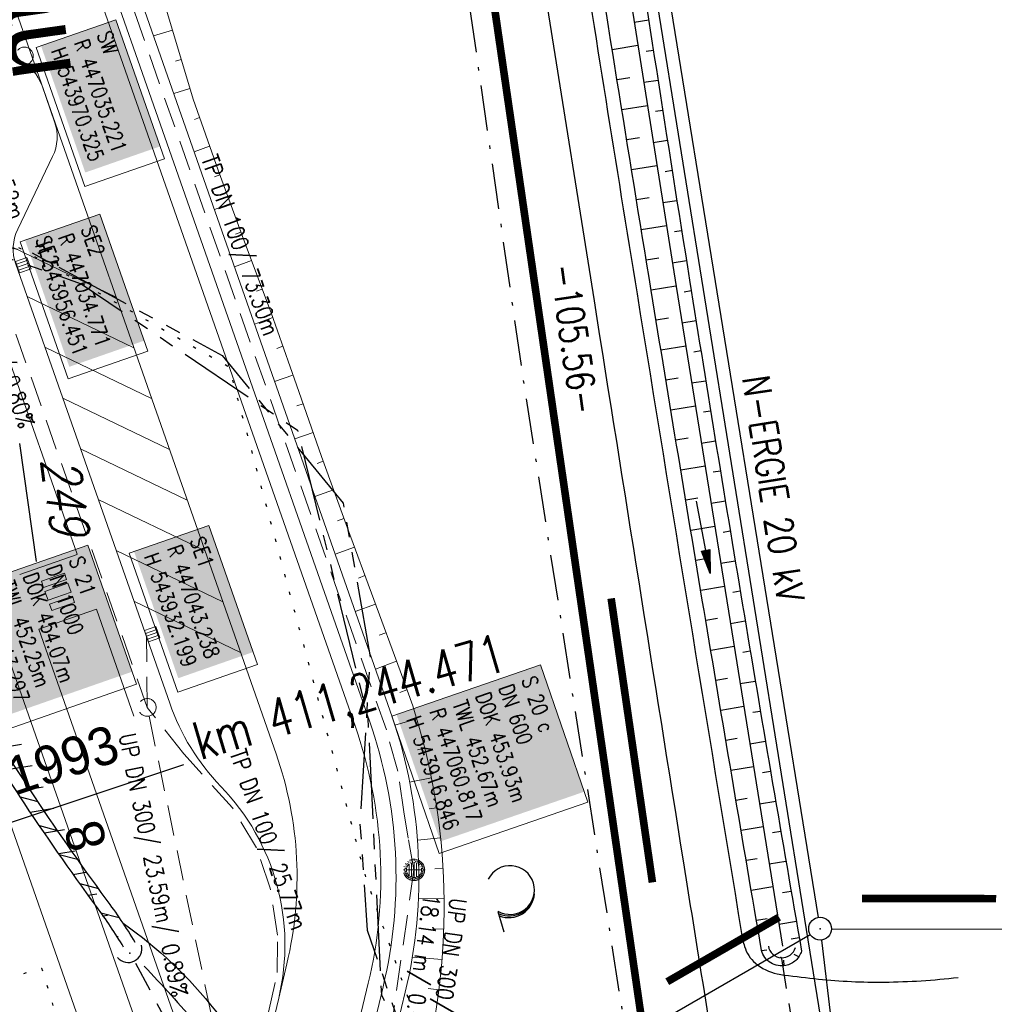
# Model space of a CAD drawing. Extents: x 446577 to 447216, y 443659 to 444842.
# Tile 115 of 177: x 447011 to 447075, y 444005 to 444069. Entities that reach past the tile are written whole.
import ezdxf

# ---------------------------------------------------------------- set-up
doc = ezdxf.new("R2010")
doc.units = 0
doc.header["$LTSCALE"] = 2
doc.header["$MEASUREMENT"] = 0
for name, pattern in [('AUSGEZOGEN', [0]), ('BAB-FM2', [2.6, 1.5, -0.5, 0.1, -0.5]), ('GEMEINDE', [3.5, 2, -0.5, 0.5, -0.5]), ('GESTRICH-X2', [1.5, 1, -0.5]), ('PHANTOMX2', [5, 2.5, -0.5, 0.5, -0.5, 0.5, -0.5]), ('PUNKTX2_STR', [0.6, 0.1, -0.5])]:
    doc.linetypes.add(name, pattern=pattern)
doc.layers.get('0').update_dxf_attribs({"linetype": 'AUSGEZOGEN'})
for name, color, linetype in [('204-ABSTAND', 8, 'AUSGEZOGEN'), ('204-FLSTNR-BAB', 7, 'AUSGEZOGEN'), ('204-GEMEINGRZ', 7, 'GEMEINDE'), ('204-GRENZL', 8, 'AUSGEZOGEN'), ('204-GRENZL-BAB', 7, 'AUSGEZOGEN'), ('204-GRENZP', 8, 'AUSGEZOGEN'), ('ACHSELEMENT', 1, 'AUSGEZOGEN'), ('BAB_FM', 5, 'BAB-FM2'), ('Beschriftung', 7, 'CONTINUOUS'), ('BOESCHG', 250, 'AUSGEZOGEN'), ('DURCHL', 200, 'GESTRICH-X2'), ('FBRTOP', 250, 'AUSGEZOGEN'), ('GLOBAL', 7, 'CONTINUOUS'), ('GRABEN', 250, 'AUSGEZOGEN'), ('Hintergrund', 7, 'CONTINUOUS'), ('Hintergrundplan', 7, 'CONTINUOUS'), ('KANAL', 7, 'GESTRICH-X2'), ('Lichtwellenleiter COLT', 46, 'PHANTOMX2'), ('Lichtwellenleiter GLH', 46, 'PHANTOMX2'), ('MULDE', 250, 'AUSGEZOGEN'), ('NUTZUNG', 8, 'PUNKTX2_STR'), ('PFEILTOP', 200, 'AUSGEZOGEN'), ('Rinne', 200, 'CONTINUOUS'), ('SCHLITZRINNE', 200, 'AUSGEZOGEN'), ('SCHRIFT', 7, 'AUSGEZOGEN'), ('SCHSYMBOL', 200, 'AUSGEZOGEN'), ('STRASSE', 250, 'AUSGEZOGEN'), ('STROMLTG', 4, 'AUSGEZOGEN'), ('WALD', 8, 'AUSGEZOGEN')]:
    doc.layers.add(name, color=color, linetype=linetype)
doc.styles.add('5', font='txt_____.ttf', dxfattribs={"width": 0.8, "height": 1})
doc.styles.add('6', font='txt_____.ttf', dxfattribs={"width": 0.8, "height": 1})
doc.styles.add('8', font='txt_____.ttf', dxfattribs={"width": 0.8, "height": 1})
doc.styles.add('ROMANS', font='romans.shx', dxfattribs={"width": 0.8})
doc.styles.add('UNIR-H', font='unir_h.shx', dxfattribs={"width": 0.8})
doc.styles.add('UNIR-O', font='unir_o.shx', dxfattribs={"height": 2.5})

# ---------------------------------------------------------------- blocks, each defined once
blk = doc.blocks.new('DL')
at = {"color": 0}
blk.add_arc((-0.311, 0.025), 0.91, 282.5363, 77.4637, dxfattribs=at)
blk.add_point((0.597, 0.003), dxfattribs=at)
blk = doc.blocks.new('40')
at = {"color": 0}
blk.add_arc((0.025, 0.311), 0.91, 192.5363, 347.4637, dxfattribs=at)
blk.add_point((0, 0), dxfattribs=at)
blk = doc.blocks.new('LW')
at = {"color": 0}
blk.add_line((1.183, 0.003), (2.575, 0.003), dxfattribs=at)
for centre, radius, start, end in [((0.065, 1.189), 1.6, 312.72017, 226.72491), ((0.169, 1.08), 1.681, 321.19916, 68.98443), ((0.083, 1.129), 1.668, 319.29157, 65.21007)]:
    blk.add_arc(centre, radius, start, end, dxfattribs=at)
blk = doc.blocks.new('GST')
at = {"color": 0}
blk.add_circle((0, 0), 0.75, dxfattribs=at)
blk.add_point((0, 0), dxfattribs=at)
blk = doc.blocks.new('PFEIL2')
at = {"color": 0}
for p, q in [((0.88, 0.002), (-2.401, -0.012)), ((0.881, -0.271), (0.879, 0.276)), ((0.879, 0.276), (2.429, 0.009)), ((0.911, 0.27), (0.879, 0.265)), ((0.965, 0.261), (0.879, 0.246)), ((1.019, 0.252), (0.879, 0.228)), ((1.073, 0.242), (0.879, 0.209)), ((1.127, 0.233), (0.879, 0.191)), ((1.181, 0.224), (0.879, 0.172)), ((1.235, 0.214), (0.879, 0.154)), ((1.289, 0.205), (0.879, 0.135)), ((1.343, 0.196), (0.879, 0.117)), ((1.397, 0.187), (0.879, 0.098)), ((1.451, 0.177), (0.879, 0.08)), ((1.505, 0.168), (0.879, 0.061)), ((1.559, 0.159), (0.88, 0.043)), ((1.613, 0.149), (0.88, 0.024)), ((1.668, 0.14), (0.88, 0.006)), ((1.722, 0.131), (0.88, -0.013)), ((1.776, 0.121), (0.88, -0.031)), ((1.83, 0.112), (0.88, -0.05)), ((1.884, 0.103), (0.88, -0.068)), ((1.938, 0.094), (0.88, -0.087)), ((1.992, 0.084), (0.88, -0.105)), ((2.046, 0.075), (0.88, -0.124)), ((2.1, 0.066), (0.88, -0.142)), ((2.154, 0.056), (0.88, -0.161)), ((2.208, 0.047), (0.88, -0.179)), ((2.262, 0.038), (0.881, -0.198)), ((2.316, 0.029), (0.881, -0.216)), ((2.37, 0.019), (0.881, -0.235)), ((2.424, 0.01), (0.881, -0.253)), ((2.429, 0.009), (0.881, -0.271))]:
    blk.add_line(p, q, dxfattribs=at)
blk = doc.blocks.new('Schacht')
at = {"color": 18, "lineweight": 9, "true_color": 0x000000}
blk.add_circle((0, 0), 0.779, dxfattribs=at)
blk = doc.blocks.new('SK-quadrat Rand')
at = {"color": 18, "lineweight": 9, "true_color": 0x000000}
for p, q in [((-0.4, 0.8), (-0.4, 0)), ((-0.4, 0.8), (0.4, 0.8)), ((-0.2, 0.8), (-0.2, 0)), ((0, 0.8), (0, 0)), ((0.2, 0.8), (0.2, 0)), ((0.4, 0.8), (0.4, 0)), ((-0.4, 0), (0.4, 0))]:
    blk.add_line(p, q, dxfattribs=at)
blk = doc.blocks.new('Muldenschacht')
at = {"color": 18, "lineweight": 9, "true_color": 0x000000}
for p, q in [((-0.215015, 0.669384), (-0.184082, 0.574183)), ((0.001513, 0.703679), (0.001513, 0.603579)), ((0.218041, 0.669384), (0.187109, 0.574183)), ((-0.599087, 0.002979), (-0.699187, 0.002979)), ((-0.569691, 0.188574), (-0.664892, 0.219507)), ((-0.492399, 0.083917), (-0.591181, 0.100105)), ((-0.484382, 0.356002), (-0.565365, 0.41484)), ((-0.444073, 0.230912), (-0.53319, 0.276499)), ((0.502013, 0.002979), (-0.498987, 0.002979)), ((0.474843, 0.165641), (-0.471817, 0.165641)), ((-0.350626, 0.358645), (-0.421053, 0.429778)), ((-0.351511, 0.488874), (-0.410348, 0.569857)), ((0.38186, 0.328304), (-0.378834, 0.328304)), ((-0.228204, 0.447647), (-0.274147, 0.536581)), ((-0.096655, 0.595502), (-0.080293, 0.496748)), ((0.001562, 0.503479), (0.001464, -0.497521)), ((0.093794, 0.596447), (0.078414, 0.497536)), ((0.271415, 0.539517), (0.226431, 0.450094)), ((0.413374, 0.569857), (0.354537, 0.488874)), ((0.425748, 0.42812), (0.355042, 0.357263)), ((0.447803, 0.22953), (0.537061, 0.27484)), ((0.568391, 0.41484), (0.487409, 0.356002)), ((0.4959, 0.080963), (0.594778, 0.096559)), ((0.572718, 0.188574), (0.667918, 0.219507)), ((0.602083, 0.008988), (0.702178, 0.00999)), ((-0.569691, -0.182617), (-0.664892, -0.21355)), ((-0.493148, -0.073251), (-0.59208, -0.088497)), ((-0.484382, -0.350045), (-0.565365, -0.408882)), ((-0.445326, -0.222488), (-0.534694, -0.267581)), ((0.474843, -0.159684), (-0.471817, -0.159684)), ((-0.352742, -0.35058), (-0.423593, -0.421292)), ((-0.351511, -0.482917), (-0.410348, -0.5639)), ((0.38186, -0.322346), (-0.378834, -0.322346)), ((-0.228006, -0.441793), (-0.273909, -0.530747)), ((-0.184082, -0.568226), (-0.215015, -0.663427)), ((-0.079489, -0.490923), (-0.095689, -0.589704)), ((0.001513, -0.597621), (0.001513, -0.697721)), ((0.079714, -0.491374), (0.095355, -0.590245)), ((0.187109, -0.568226), (0.218041, -0.663427)), ((0.271696, -0.533418), (0.226665, -0.444019)), ((0.354537, -0.482917), (0.413374, -0.5639)), ((0.426841, -0.421069), (0.355953, -0.350395)), ((0.446654, -0.225822), (0.535682, -0.271583)), ((0.487409, -0.350045), (0.568391, -0.408882)), ((0.496174, -0.073247), (0.595107, -0.088493)), ((0.572718, -0.182617), (0.667918, -0.21355))]:
    blk.add_line(p, q, dxfattribs=at)
for radius in [0.7007, 0.6006, 0.5005]:
    blk.add_circle((0.001513, 0.002979), radius, dxfattribs=at)

msp = doc.modelspace()

# ---------------------------------------------------------------- hatches: boundary and pattern name
at = {"layer": 'PFEILTOP'}
h = msp.add_hatch(dxfattribs=at)
h.set_pattern_fill('_USER', color=256, scale=1.5, angle=45, style=0, pattern_type=0)
h.set_pattern_definition([(9.3387, (446995.4612, 444055.475), (-0.243405, 1.48012), [])])
edge = h.paths.add_edge_path()
edge.add_arc((446997.753, 444052.066), 1.37, 15.23288, 46.43623)
edge.add_arc((446986.071, 444039.784), 18.321, 46.43623, 54.8721)
edge.add_arc((446990.356, 444045.874), 10.873, 54.8721, 68.5536)
edge.add_arc((446990.543, 443991.74), 32.305, 30.82617, 36.53614)
edge.add_arc((447166.43, 444120.634), 185.755, 213.47297, 216.18251, ccw=False)
edge.add_arc((447094.225, 444072.891), 99.193, 209.7648, 213.47297, ccw=False)
edge.add_arc((447148.769, 444104.085), 162.027, 208.12383, 209.7648, ccw=False)
edge.add_arc((447130.042, 444094.075), 140.793, 206.36346, 208.12383, ccw=False)
edge.add_arc((447083.146, 444070.833), 88.453, 202.61385, 206.36346, ccw=False)
edge.add_arc((447014.852, 444042.386), 14.472, 193.33532, 202.61385, ccw=False)
edge.add_arc((447032.237, 444046.507), 32.339, 188.30804, 193.33532, ccw=False)
edge.add_arc((446865.179, 444022.112), 136.492, 8.30804, 10.75448)
edge.add_arc((446818.246, 444013.198), 184.263, 10.75448, 11.83994)
edge.add_arc((446982.491, 444047.63), 16.448, 11.83994, 15.47358)
edge.add_arc((446997.248, 444051.715), 1.136, 15.47358, 46.43623)
edge.add_arc((446985.777, 444039.654), 17.781, 46.43623, 54.17361)
edge.add_arc((446990.128, 444045.681), 10.348, 54.17361, 83.98378)
edge.add_arc((446992.764, 444070.691), 14.801, 239.14473, 263.98378, ccw=False)
edge.add_arc((447006.692, 444094.004), 41.958, 232.9201, 239.14473, ccw=False)
edge.add_arc((446982.629, 444062.163), 2.047, 204.46047, 232.9201, ccw=False)

# ---------------------------------------------------------------- linework, layer by layer
at = {"layer": '204-GEMEINGRZ', "const_width": 0.5, "flags": 128}
for points in [[(447050.313, 444031.213), (447053.025, 444012.554)], [(447066.786, 444011.504), (447075.606, 444011.486)], [(447053.999, 444006.029), (447061.344, 444010.265)]]:
    msp.add_lwpolyline(points, dxfattribs=at)
at = {"layer": '204-GRENZL'}
for p, q in [((447045.45, 444124.299), (447063.92, 444010.251)), ((447064.79, 444009.509), (447077.88, 444009.481)), ((447053.07, 444003.184), (447063.39, 444009.135)), ((447064.129, 444008.765), (447066.221, 443991.214))]:
    msp.add_line(p, q, dxfattribs=at)
at = {"layer": '204-GRENZL-BAB'}
msp.add_line((447011.438, 444041.395), (447012.537, 444033.639), dxfattribs=at)
at = {"layer": '204-GRENZL-BAB', "const_width": 0.5, "flags": 128}
msp.add_lwpolyline([(447037.348, 444106.528), (447052.312, 444003.553)], dxfattribs=at)
at = {"layer": 'ACHSELEMENT'}
msp.add_line((447006.261, 444014.95), (447022.238, 444020.296), dxfattribs=at)
at = {"layer": 'BAB_FM', "flags": 128}
msp.add_lwpolyline([(446969.405, 444139.01), (446977.841, 444134.744), (447036.295, 444102.931), (447044.462, 444046.028), (447053.836, 443986.231), (447056.424, 443970.785), (447059.482, 443954.201)], dxfattribs=at)
at = {"layer": 'Beschriftung', "color": 18, "lineweight": 9, "true_color": 0x000000}
for points in [[(447017.77, 444069.24), (447020.964, 444060.098), (447015.74, 444058.273), (447012.546, 444067.415), (447017.77, 444069.24)], [(447016.721, 444056.473), (447019.868, 444047.465), (447014.644, 444045.641), (447011.498, 444054.648), (447016.721, 444056.473)], [(447023.88, 444036.012), (447027.074, 444026.87), (447021.85, 444025.045), (447018.656, 444034.188), (447023.88, 444036.012)], [(447015.926, 444034.719), (447019.122, 444025.571), (447009.366, 444022.164), (447006.171, 444031.311), (447015.926, 444034.719)], [(447045.669, 444026.849), (447048.791, 444017.823), (447039.025, 444014.445), (447035.904, 444023.471), (447045.669, 444026.849)]]:
    msp.add_lwpolyline(points, close=True, dxfattribs=at)
at = {"layer": 'BOESCHG'}
for p, q in [((447051.826, 444069.079), (447052.78, 444069.227)), ((447052.07, 444067.54), (447050.381, 444067.269)), ((447052.613, 444067.177), (447053.086, 444067.25)), ((447051.541, 444065.43), (447050.699, 444065.294)), ((447052.452, 444065.128), (447053.393, 444065.274)), ((447052.696, 444063.591), (447051.017, 444063.32)), ((447053.233, 444063.225), (447053.701, 444063.298)), ((447052.172, 444061.481), (447051.335, 444061.345)), ((447053.078, 444061.176), (447054.01, 444061.322)), ((447053.322, 444059.641), (447051.655, 444059.371)), ((447053.856, 444059.273), (447054.32, 444059.346)), ((447052.805, 444057.531), (447051.975, 444057.397)), ((447053.705, 444057.224), (447054.632, 444057.37)), ((447053.947, 444055.691), (447052.295, 444055.423)), ((447054.481, 444055.321), (447054.944, 444055.395)), ((447053.439, 444053.583), (447052.617, 444053.449)), ((447054.331, 444053.272), (447055.259, 444053.42)), ((447054.573, 444051.742), (447052.939, 444051.475)), ((447055.109, 444051.37), (447055.574, 444051.445)), ((447054.076, 444049.634), (447053.261, 444049.501)), ((447054.963, 444049.321), (447055.89, 444049.47)), ((447055.21, 444047.794), (447053.585, 444047.527)), ((447055.745, 444047.421), (447056.208, 444047.495)), ((447054.718, 444045.687), (447053.909, 444045.554)), ((447055.6, 444045.371), (447056.527, 444045.521)), ((447055.846, 444043.846), (447054.234, 444043.58)), ((447056.383, 444043.471), (447056.847, 444043.547)), ((447055.362, 444041.739), (447054.559, 444041.607)), ((447056.237, 444041.421), (447057.169, 444041.573)), ((447056.483, 444039.898), (447054.885, 444039.634)), ((447057.024, 444039.522), (447057.492, 444039.599)), ((447056.006, 444037.792), (447055.212, 444037.661)), ((447056.874, 444037.471), (447057.816, 444037.625)), ((447057.119, 444035.95), (447055.539, 444035.687)), ((447057.667, 444035.574), (447058.141, 444035.652)), ((447056.652, 444033.845), (447055.867, 444033.715)), ((447057.511, 444033.52), (447058.467, 444033.679)), ((447057.756, 444032.002), (447056.196, 444031.742)), ((447058.312, 444031.625), (447058.795, 444031.706)), ((447057.3, 444029.899), (447056.525, 444029.769)), ((447058.148, 444029.57), (447059.124, 444029.733)), ((447058.392, 444028.054), (447056.855, 444027.796)), ((447058.96, 444027.678), (447059.454, 444027.76)), ((447057.948, 444025.952), (447057.186, 444025.824)), ((447058.785, 444025.62), (447059.785, 444025.788)), ((447059.029, 444024.106), (447057.517, 444023.852)), ((447059.61, 444023.73), (447060.117, 444023.816)), ((447058.598, 444022.006), (447057.849, 444021.879)), ((447059.421, 444021.669), (447060.451, 444021.844)), ((447059.665, 444020.158), (447058.182, 444019.907)), ((447060.263, 444019.783), (447060.786, 444019.872)), ((447059.249, 444018.059), (447058.515, 444017.935)), ((447060.058, 444017.719), (447061.122, 444017.901)), ((447060.302, 444016.21), (447058.849, 444015.963)), ((447060.918, 444015.836), (447061.46, 444015.929)), ((447059.902, 444014.114), (447059.184, 444013.992)), ((447060.695, 444013.768), (447061.799, 444013.958)), ((447060.938, 444012.261), (447059.519, 444012.02)), ((447061.576, 444011.89), (447062.138, 444011.987)), ((447060.556, 444010.168), (447059.855, 444010.048)), ((447061.332, 444009.818), (447062.48, 444010.017)), ((447062.671, 444008.906), (447062.14, 444008.833)), ((447060.193, 444008.077), (447060.542, 444008.119)), ((447062.637, 444007.66), (447062.34, 444007.81)), ((447061.69, 444007.079), (447061.658, 444007.436))]:
    msp.add_line(p, q, dxfattribs=at)
at = {"layer": 'BOESCHG', "flags": 128}
for points in [[(447047.111, 444107.514, 0.002183), (447051.166, 444079.805, 0.002183), (447055.463, 444052.132, 0.001742), (447059.065, 444030.076, 0.001742), (447062.821, 444008.046)], [(447060.193, 444008.077, -0.000927), (447056.529, 444029.753, -0.000927), (447052.945, 444051.443, -0.001186), (447048.48, 444079.194, -0.001186), (447044.147, 444106.965)], [(447062.821, 444008.046, -0.135045), (447062.439, 444007.431, -0.135045), (447061.796, 444007.097, -0.191986), (447060.799, 444007.267, -0.191986), (447060.193, 444008.077)]]:
    msp.add_lwpolyline(points, format="xyb", dxfattribs=at)
at = {"layer": 'DURCHL'}
for p, q in [((447019.063, 444007.25), (447026.5, 443993.344)), ((447061.496, 444007.558), (447064.141, 443991.297))]:
    msp.add_line(p, q, dxfattribs=at)
at = {"layer": 'FBRTOP', "color": 0, "const_width": 0.5}
for points in [[(446953.236, 443912.197, -0.000006), (446957.365, 443900.399, 0.000004), (446961.494, 443888.601, 0.000002), (446973.881, 443853.206, 0.000002), (446986.269, 443817.81, 0.000004), (446998.657, 443782.416, -0.000006), (447011.045, 443747.021, -0.000001), (447016.033, 443732.768, 0.000003)], [(446954.889, 443992.234, 0.000003), (446959.018, 443980.437, -0.000018), (446963.147, 443968.64, -0.000007), (446967.276, 443956.841, 0.000013), (446971.405, 443945.042, 0.000013), (446975.535, 443933.245, -0.000019), (446979.664, 443921.447, -0.000006), (446983.793, 443909.648, 0.000004), (446987.922, 443897.849, 0.000002), (447000.31, 443862.454, 0.000002), (447012.697, 443827.06, 0.000004), (447025.085, 443791.665, -0.000006), (447037.473, 443756.271, 0), (447039.084, 443751.668, 0.000003)], [(446928.459, 443982.988, 0.000003), (446932.589, 443971.189, -0.000018)], [(446866.566, 444271.777, 0.002691), (446871.765, 444245.898, 0.003085), (446877.214, 444220.305, 0.003296), (446882.62, 444196.418, 0.003493), (446888.335, 444172.666, 0.003551), (446894.287, 444149.378, 0.002848), (446900.319, 444126.973, 0.002558), (446907.306, 444102.1, 0.002824), (446915.542, 444073.946, 0.003985), (446921.651, 444054.071, 0.002928), (446930.243, 444027.436, 0.003935), (446936.907, 444007.707, 0.000126), (446946.647, 443979.626, 0.000195), (446952.953, 443961.485, 0.000026), (446968.558, 443916.655, 0.000443), (446969.471, 443914.039, 0.00013), (446975.672, 443896.342, -0.000082), (446985.547, 443868.172, -0.00001), (446990.142, 443855.056, -0.000011), (446994.25, 443843.328, -0.000533)], [(446953.074, 443997.422, 0.000004), (446954.683, 443992.821, 0.00003)], [(446936.719, 443959.39, -0.000007), (446940.848, 443947.592, 0.000013), (446944.977, 443935.794, 0.000013), (446949.106, 443923.995, -0.000019)], [(446926.622, 443988.238, 0.000004), (446928.252, 443983.582, 0.00003)]]:
    msp.add_lwpolyline(points, format="xyb", dxfattribs=at)
at = {"layer": 'FBRTOP', "color": 0}
msp.add_lwpolyline([(446906.283, 444163.064, 0.003557), (446913.219, 444136.335, 0.004717), (446918.783, 444116.265, 0.000024), (446923.206, 444100.879, 0.003676), (446923.236, 444100.778, 0.000171), (446925.25, 444094.15, 0.000048), (446932.443, 444070.518, 0.000065), (446938.908, 444049.294, 0.003486), (446939.03, 444048.902, 0.003745), (446939.222, 444048.317, 0.000068), (446950.069, 444016.112, 0.000011), (446956.461, 443997.144, 0.001698), (446956.504, 443997.019, 0.000349), (446956.714, 443996.41, 0.000013), (446962.54, 443979.58, 0.000005), (446967.365, 443965.643, 0.00002), (446968.622, 443962.013, 0.001124), (446976.568, 443939.234, -0.000442), (446996.834, 443881.391), (447012.742, 443835.838, 0.000388), (447024.088, 443803.43, 0.00025), (447041.743, 443753.205)], format="xyb", dxfattribs=at)
at = {"layer": 'GRABEN'}
msp.add_lwpolyline([(447045.776, 444107.263), (447054.579, 444051.705), (447061.567, 444008.36)], dxfattribs=at)
at = {"layer": 'Hintergrund', "color": 254, "lineweight": 18, "true_color": 0xcccccc}
for p, q in [((446958.711, 444165.202), (447020.067, 443990.071)), ((447021.501, 444068.543), (447020.256, 444068.171)), ((447022.074, 444066.627), (447021.688, 444066.512)), ((447022.646, 444064.711), (447021.58, 444064.392)), ((447023.276, 444062.813), (447022.936, 444062.694)), ((447023.937, 444060.926), (447022.919, 444060.569)), ((447024.604, 444059.04), (447024.265, 444058.914)), ((447025.3, 444057.165), (447024.248, 444056.775)), ((447025.996, 444055.29), (447025.633, 444055.156)), ((447011.028, 444054.269), (447017.788, 444051.017)), ((447026.694, 444053.416), (447025.572, 444052.996)), ((447011.948, 444051.053), (447018.957, 444047.681)), ((447027.395, 444051.543), (447027.008, 444051.398)), ((447028.089, 444049.667), (447026.885, 444049.246)), ((447010.214, 444048.439), (447015.234, 444034.112)), ((447013.117, 444047.716), (447020.126, 444044.344)), ((447028.749, 444047.779), (447028.348, 444047.639)), ((447029.409, 444045.891), (447028.208, 444045.471)), ((447014.286, 444044.379), (447021.295, 444041.007)), ((447030.072, 444044.004), (447029.671, 444043.863)), ((447030.735, 444042.117), (447029.531, 444041.694)), ((447015.455, 444041.043), (447022.464, 444037.671)), ((447031.401, 444040.231), (447030.999, 444040.087)), ((447032.078, 444038.349), (447030.856, 444037.91)), ((447016.623, 444037.706), (447023.633, 444034.334)), ((447032.754, 444036.467), (447032.342, 444036.319)), ((447017.792, 444034.369), (447024.802, 444030.997)), ((447033.443, 444034.59), (447032.183, 444034.123)), ((447034.137, 444032.714), (447033.706, 444032.554)), ((447018.961, 444031.033), (447025.971, 444027.661)), ((447018.961, 444023.473), (447016.496, 444030.508)), ((447034.831, 444030.838), (447033.505, 444030.35)), ((447035.521, 444028.961), (447035.069, 444028.795)), ((447036.211, 444027.084), (447034.827, 444026.575)), ((447036.899, 444025.206), (447036.428, 444025.034)), ((447037.543, 444023.313), (447036.11, 444022.886)), ((447038.069, 444021.384), (447037.596, 444021.266)), ((447038.506, 444019.432), (447037.077, 444019.147)), ((447038.852, 444017.462), (447038.365, 444017.388)), ((447039.107, 444015.479), (447037.593, 444015.32)), ((447039.27, 444013.486), (447038.74, 444013.455)), ((447039.341, 444011.487), (447037.651, 444011.466)), ((447039.32, 444009.487), (447038.716, 444009.508)), ((447039.207, 444007.491), (447037.254, 444007.647)), ((447039.002, 444005.502), (447038.297, 444005.591))]:
    msp.add_line(p, q, dxfattribs=at)
for points in [[(447034.376, 443995.258), (447036.79, 444005.342, 0.142317), (447035.926, 444023.437), (447015.056, 444083.015), (447022.086, 444097.635), (446997.39, 444168.215, 0.229036), (446973.549, 444189.43), (446936.054, 444197.53)], [(447028.472, 444004.956, 0.25604), (447024.676, 444018.865, -0.108089), (447021.312, 444024.322), (447011.202, 444053.18, -0.198913), (447011.33, 444055.472), (447013.625, 444060.242, 0.198913), (447013.753, 444062.534), (447012.926, 444064.894, 0.198904), (447011.396, 444066.605), (447006.626, 444068.9, -0.198904), (447005.095, 444070.611), (447003.814, 444074.268, -0.198904), (447003.942, 444076.56), (447006.237, 444081.33, 0.198823), (447006.365, 444083.622), (446995.423, 444114.854, 0.198905), (446993.892, 444116.566), (446989.122, 444118.861, -0.198904), (446987.592, 444120.572), (446974.944, 444156.674), (446971.637, 444166.112, -0.073165), (446970.808, 444170.4, 0.340428), (446959.001, 444184.387)], [(447023.043, 443981.576, -0.019081), (447023.872, 443985.739), (447028.472, 444004.956, 0.256059), (447024.676, 444018.865, -0.108095), (447021.312, 444024.322), (447011.202, 444053.18, -0.198913), (447011.33, 444055.472), (447013.625, 444060.242, 0.198913), (447013.753, 444062.534), (447012.926, 444064.894, 0.198774), (447011.396, 444066.605), (447006.626, 444068.9, -0.198792), (447005.095, 444070.611), (447003.814, 444074.268, -0.198904), (447003.942, 444076.56), (447006.237, 444081.33, 0.198828), (447006.365, 444083.622), (446995.423, 444114.854, 0.198905), (446993.892, 444116.566), (446989.122, 444118.861, -0.199031), (446987.592, 444120.572), (446971.637, 444166.112, -0.073165)], [(446958.711, 444165.202), (446959.895, 444161.82, 0.198904), (446961.425, 444160.109), (446963.647, 444159.04, -0.198904), (446965.177, 444157.329), (447021.391, 443996.876, -0.198904), (447021.263, 443994.584), (447020.195, 443992.363, 0.202571), (447020.067, 443990.071)], [(447020.067, 443990.071, -0.198968), (447020.195, 443992.363), (447021.264, 443994.583, 0.199028), (447021.391, 443996.876), (446965.177, 444157.329, 0.198904), (446963.647, 444159.04), (446961.426, 444160.108, -0.198896), (446959.895, 444161.82)], [(447007.772, 444143.551), (447012.598, 444129.348), (447014.527, 444124.726), (447016.143, 444119.994), (447017.851, 444115.295), (447023.53, 444099.661, -0.19886), (447023.361, 444095.839), (447017.824, 444083.979, 0.190887), (447017.605, 444080.303), (447018.248, 444078.348), (447019.962, 444073.65), (447021.431, 444068.779), (447022.855, 444064.014), (447024.491, 444059.344), (447026.231, 444054.655), (447027.983, 444049.97), (447029.633, 444045.251), (447031.292, 444040.534), (447032.984, 444035.829), (447034.72, 444031.139), (447036.446, 444026.446), (447037.285, 444024.149, -0.141917), (447037.948, 444000.026), (447037.232, 443997.163)], [(447028.472, 444004.956), (447029.008, 444007.199, 0.143957), (447028.303, 444021.002), (447006.365, 444083.622)], [(447031.665, 443941.546, 0.05367), (447029.187, 443961.338, -0.120248), (447029.222, 443984.464), (447034.358, 444005.924, 0.144021), (447033.492, 444022.834), (447012.395, 444083.043)], [(447032.91, 443995.573), (447035.331, 444005.691, 0.144187), (447034.433, 444023.165), (447013.46, 444083.028)], [(447012.721, 444029.185), (447023.802, 443997.555), (447021.094, 443991.926, 0.238156), (447021.113, 443990.169), (447020.151, 443989.832)], [(447023.043, 443981.576, -0.019149), (447023.873, 443985.744), (447028.472, 444004.956)]]:
    msp.add_lwpolyline(points, format="xyb", dxfattribs=at)
at = {"layer": 'Hintergrundplan', "color": 254, "lineweight": 18, "true_color": 0xcccccc}
for p, q in [((446951.416, 444186.026), (447020.067, 443990.071)), ((447021.501, 444068.543), (447020.256, 444068.171)), ((447022.074, 444066.627), (447021.688, 444066.512)), ((447022.646, 444064.711), (447021.58, 444064.392)), ((447023.276, 444062.813), (447022.936, 444062.694)), ((447023.937, 444060.926), (447022.919, 444060.569)), ((447024.604, 444059.04), (447024.265, 444058.914)), ((447025.3, 444057.165), (447024.248, 444056.775)), ((447025.996, 444055.29), (447025.633, 444055.156)), ((447011.028, 444054.269), (447017.788, 444051.017)), ((447026.694, 444053.416), (447025.572, 444052.996)), ((447011.948, 444051.053), (447018.957, 444047.681)), ((447027.395, 444051.543), (447027.008, 444051.398)), ((447028.089, 444049.667), (447026.885, 444049.246)), ((447010.214, 444048.439), (447015.234, 444034.112)), ((447013.117, 444047.716), (447020.126, 444044.344)), ((447028.749, 444047.779), (447028.348, 444047.639)), ((447029.409, 444045.891), (447028.208, 444045.471)), ((447014.286, 444044.379), (447021.295, 444041.007)), ((447030.072, 444044.004), (447029.671, 444043.863)), ((447030.735, 444042.117), (447029.531, 444041.694)), ((447015.455, 444041.043), (447022.464, 444037.671)), ((447031.401, 444040.231), (447030.999, 444040.087)), ((447032.078, 444038.349), (447030.856, 444037.91)), ((447016.623, 444037.706), (447023.633, 444034.334)), ((447032.754, 444036.467), (447032.342, 444036.319)), ((447015.232, 444034.111), (447011.46, 444032.79)), ((447017.792, 444034.369), (447024.802, 444030.997)), ((447033.443, 444034.59), (447032.183, 444034.123)), ((447034.137, 444032.714), (447033.706, 444032.554)), ((447018.961, 444031.033), (447025.971, 444027.661)), ((447012.723, 444029.186), (447016.494, 444030.507)), ((447018.961, 444023.473), (447016.496, 444030.508)), ((447034.831, 444030.838), (447033.505, 444030.35)), ((447035.521, 444028.961), (447035.069, 444028.795)), ((447036.211, 444027.084), (447034.827, 444026.575)), ((447036.899, 444025.206), (447036.428, 444025.034)), ((447037.543, 444023.313), (447036.11, 444022.886)), ((447038.069, 444021.384), (447037.596, 444021.266)), ((447038.506, 444019.432), (447037.077, 444019.147)), ((447038.852, 444017.462), (447038.365, 444017.388)), ((447039.107, 444015.479), (447037.593, 444015.32)), ((447039.27, 444013.486), (447038.74, 444013.455)), ((447039.341, 444011.487), (447037.651, 444011.466)), ((447039.32, 444009.487), (447038.716, 444009.508)), ((447039.207, 444007.491), (447037.254, 444007.647)), ((447039.002, 444005.502), (447038.297, 444005.591))]:
    msp.add_line(p, q, dxfattribs=at)
for points in [[(447034.376, 443995.258), (447036.79, 444005.342, 0.142317), (447035.926, 444023.437), (447015.056, 444083.015), (447022.086, 444097.635), (446997.39, 444168.215, 0.229036), (446973.549, 444189.43), (446936.054, 444197.53)], [(447028.472, 444004.956, 0.25604), (447024.676, 444018.865, -0.108089), (447021.312, 444024.322), (447011.202, 444053.18, -0.198913), (447011.33, 444055.472), (447013.625, 444060.242, 0.198913), (447013.753, 444062.534), (447012.926, 444064.894, 0.198904), (447011.396, 444066.605), (447006.626, 444068.9, -0.198904), (447005.095, 444070.611), (447003.814, 444074.268, -0.198904), (447003.942, 444076.56), (447006.237, 444081.33, 0.198823), (447006.365, 444083.622), (446995.423, 444114.854, 0.198905), (446993.892, 444116.566), (446989.122, 444118.861, -0.198904), (446987.592, 444120.572), (446974.944, 444156.674), (446971.637, 444166.112, -0.073165), (446970.808, 444170.4, 0.340428), (446959.001, 444184.387)], [(446958.711, 444165.202), (446959.895, 444161.82, 0.198904), (446961.425, 444160.109), (446963.647, 444159.04, -0.198904), (446965.177, 444157.329), (447021.391, 443996.876, -0.198904), (447021.263, 443994.584), (447020.195, 443992.363, 0.202571), (447020.067, 443990.071)], [(447007.772, 444143.551), (447012.598, 444129.348), (447014.527, 444124.726), (447016.143, 444119.994), (447017.851, 444115.295), (447023.53, 444099.661, -0.19886), (447023.361, 444095.839), (447017.824, 444083.979, 0.190887), (447017.605, 444080.303), (447018.248, 444078.348), (447019.962, 444073.65), (447021.431, 444068.779), (447022.855, 444064.014), (447024.491, 444059.344), (447026.231, 444054.655), (447027.983, 444049.97), (447029.633, 444045.251), (447031.292, 444040.534), (447032.984, 444035.829), (447034.72, 444031.139), (447036.446, 444026.446), (447037.285, 444024.149, -0.141917), (447037.948, 444000.026), (447037.232, 443997.163)], [(447028.472, 444004.956), (447029.008, 444007.199, 0.143957), (447028.303, 444021.002), (447006.365, 444083.622)], [(447031.665, 443941.546, 0.05367), (447029.187, 443961.338, -0.120248), (447029.222, 443984.464), (447034.358, 444005.924, 0.144021), (447033.492, 444022.834), (447012.395, 444083.043)], [(447032.91, 443995.573), (447035.331, 444005.691, 0.144187), (447034.433, 444023.165), (447013.46, 444083.028)], [(447012.721, 444029.185), (447023.802, 443997.555), (447021.094, 443991.926, 0.238156), (447021.113, 443990.169), (447020.151, 443989.832)], [(447023.043, 443981.576, -0.019149), (447023.873, 443985.744), (447028.472, 444004.956)]]:
    msp.add_lwpolyline(points, format="xyb", dxfattribs=at)
for points in [[(447013.032, 444031.929), (447012.885, 444032.348), (447014.394, 444032.876), (447014.541, 444032.457), (447013.032, 444031.929)], [(447014.834, 444031.619), (447013.326, 444031.091), (447013.12, 444031.678), (447014.629, 444032.206), (447014.834, 444031.619)], [(447013.414, 444030.839), (447013.56, 444030.42), (447015.069, 444030.949), (447014.922, 444031.368), (447013.414, 444030.839)]]:
    msp.add_lwpolyline(points, close=True, dxfattribs=at)
at = {"layer": 'KANAL', "color": 92, "lineweight": 9, "true_color": 0x00b400}
for p, q in [((447035.546, 444022.574), (447014.395, 444082.855, 453.623)), ((447019.841, 444024.053, 454.07), (447001.606, 444075.854)), ((447019.841, 444024.053, 454.07), (447019.782, 444028.73, 453.88)), ((447036.293, 444019.871), (447035.546, 444022.574)), ((447036.699, 444017.183), (447036.293, 444019.871)), ((447036.968, 444015.458), (447036.699, 444017.183)), ((447037.361, 444013.377, 453.936), (447036.968, 444015.458))]:
    msp.add_line(p, q, dxfattribs=at)
at = {"layer": 'KANAL'}
msp.add_line((447019.063, 444007.25), (447026.5, 443993.344), dxfattribs=at)
at = {"layer": 'KANAL', "color": 92, "lineweight": 9, "true_color": 0x00b400}
for points in [[(447037.361, 444013.377, 453.936), (447034.77, 443995.426, 454.106), (447024.646, 444000.954, 454.391), (447019.841, 444024.053, 454.07)], [(447027.154, 444001.105, 0), (447028.383, 444006.643, 0), (447028.385, 444009.093, 0), (447027.923, 444012.174, 0), (447027.026, 444014.827, 0), (447025.449, 444017.447, 0), (447022.231, 444021.009, 0), (447019.841, 444024.053, 454.07)]]:
    msp.add_polyline3d(points, dxfattribs=at)
at = {"layer": 'Lichtwellenleiter COLT', "flags": 128}
msp.add_lwpolyline([(446816.773, 444816.865), (446819.624, 444799.091), (446824.236, 444774.736), (446831.686, 444743.959), (446835.904, 444698.302), (446836.647, 444687.901), (446840.11, 444664.735), (446852.609, 444581.422), (446856.001, 444543.005), (446859.979, 444500.664), (446872.974, 444413.115), (446880.981, 444367.294), (446898.088, 444284.099), (446912.936, 444193.473), (446922.287, 444168.735), (446927.57, 444156.61), (446940.43, 444137.43), (446960.6, 444106.1), (446972.2, 444089.75), (446979.63, 444075.97), (446986.01, 444066.32), (446990.98, 444061.94), (447002.57, 444056.46), (447015.49, 444051.89), (447029.71, 444042.27), (447034.33, 444023.34), (447035.22, 444005.16), (447039.02, 443997.63), (447042.69, 443991.11), (447046.49, 443980.95), (447046.58, 443972.29), (447046.96, 443967.89), (447049.93, 443956.08), (447051.34, 443951.88), (447052.41, 443948.01), (447051.72, 443939.51), (447054.013, 443929.767)], dxfattribs=at)
at = {"layer": 'Lichtwellenleiter GLH', "flags": 128}
msp.add_lwpolyline([(446817.509, 444816.969), (446823.364, 444777.47), (446830.864, 444742.896), (446833.85, 444709.517), (446836.815, 444691.23), (446838.951, 444675.637), (446841.521, 444660.002), (446846.054, 444625.755), (446849.985, 444600.695), (446854.148, 444573.8), (446855.997, 444550.228), (446858.418, 444517.758), (446863.082, 444478.247), (446866.745, 444454.113), (446870.891, 444424.385), (446873.969, 444406.293), (446880.485, 444371.69), (446885.51, 444345.152), (446891.764, 444313.56), (446896.149, 444292.992), (446898.619, 444279.372), (446901.526, 444261.814), (446905.777, 444234.967), (446912.017, 444199.229), (446915.043, 444187.073), (446924.898, 444161.092), (446934.755, 444146.157), (446941.597, 444135.143), (446949.133, 444122.354), (446960.008, 444107.427), (446974.892, 444086.64), (446983.891, 444069.075), (446993.515, 444060.599), (447003.351, 444056.083), (447012.238, 444053.939), (447024.769, 444047.176), (447032.704, 444037.471), (447034.484, 444027.385), (447033.806, 444016.497), (447034.291, 444009.423), (447036.751, 444002.162), (447044.884, 443987.135), (447045.948, 443981.02), (447045.712, 443971.692), (447046.171, 443967.977), (447051.195, 443949.172), (447051.058, 443938.506), (447052.475, 443928.937)], dxfattribs=at)
at = {"layer": 'MULDE', "flags": 128}
msp.add_lwpolyline([(447018.256, 444009.868, -0.074477), (447024.318, 444004.106, -0.034382), (447026.588, 444001.052, -0.008022), (447032.272, 443991.874, -0.021605), (447034.178, 443988.346, -0.022197), (447036.922, 443981.991, -0.018724), (447039.548, 443974.219, -0.023931), (447039.744, 443973.419, -0.063889), (447040.129, 443969.527)], format="xyb", dxfattribs=at)
at = {"layer": 'MULDE'}
msp.add_lwpolyline([(447019.631, 444007.06, -0.013232), (447023.119, 444003.197, -0.034421), (447025.366, 444000.174, -0.007983), (447030.956, 443991.145, -0.021601), (447032.822, 443987.69, -0.0222), (447035.537, 443981.404, -0.018951), (447038.1, 443973.805, -0.01935), (447038.258, 443973.183, -0.00761)], format="xyb", dxfattribs=at)
at = {"layer": 'NUTZUNG', "flags": 128}
for points in [[(446984.885, 444064.65), (446997.792, 444057.268), (447010.995, 444054.495), (447025.207, 444046.436), (447034.189, 444012.866), (447040.025, 443996.312), (447048.757, 443984.681)], [(447006.229, 444000.879), (447009.387, 444001.985), (447008.161, 444005.515), (447012.898, 444006.921), (447014.703, 444000.965), (447007.014, 443998.571)]]:
    msp.add_lwpolyline(points, dxfattribs=at)
at = {"layer": 'PFEILTOP'}
for p, q in [((447011.49, 444018.172), (447012.658, 444017.863)), ((447012.753, 444016.287), (447013.938, 444015.974)), ((447014.058, 444014.391), (447015.26, 444014.073)), ((447015.406, 444012.483), (447016.626, 444012.161)), ((447016.797, 444010.564), (447018.003, 444010.246))]:
    msp.add_line(p, q, dxfattribs=at)
at = {"layer": 'Rinne'}
for points in [[(447018.284, 444008.294, 0.02492), (447016.5, 444010.972, -0.011823), (447011.483, 444018.182, -0.016181), (447008.118, 444023.648, -0.00716), (447005.872, 444027.709, -0.007681), (447003.892, 444031.554, -0.016362), (447001.493, 444036.821, -0.040507), (447000.771, 444039.048, -0.021939), (447000.238, 444041.834, 0.010675), (446999.273, 444047.581, 0.004736), (446998.589, 444051.005, 0.015856), (446998.343, 444052.018, 0.135928), (446998.031, 444052.538, 0.033774), (446996.185, 444054.071, 0.13081), (446991.213, 444055.971, -0.108807), (446985.173, 444057.985, -0.027167), (446981.394, 444060.53, -0.124821), (446980.765, 444061.316)], [(447019.049, 444008.613, 0.025094), (447017.138, 444011.456, -0.01177), (447012.141, 444018.641, -0.016194), (447008.806, 444024.058, -0.007147), (447006.572, 444028.098, -0.007719), (447004.616, 444031.898, -0.016324), (447002.255, 444037.083, -0.040431), (447001.543, 444039.274, -0.021899)]]:
    msp.add_lwpolyline(points, format="xyb", dxfattribs=at)
at = {"layer": 'SCHLITZRINNE', "flags": 128}
msp.add_lwpolyline([(446918.666, 444051.482, 0.001942), (446927.717, 444023.784, 0.002834), (446934.101, 444004.864, 0.000005), (446941.432, 443983.537, 0.000867), (446941.474, 443983.415, 0.000084), (446947.849, 443965.085, 0.000199), (446950.544, 443957.352, 0.000027), (446955.553, 443942.997, 0.000044), (446958.667, 443934.078, 0.000101), (446962.051, 443924.393, 0.000084), (446966.153, 443912.669, 0.000975), (446970.092, 443901.486, -0.001001), (446974.031, 443890.303, -0.000613), (446978.162, 443878.453, 0.000574), (446982.293, 443866.603, 0.000043), (446985.962, 443856.119, 0.000041), (446989.821, 443845.1, 0.000098), (446990.721, 443842.532, -0.000006), (447006.522, 443797.477, -0.000336), (447009.233, 443789.73, -0.000126), (447016.458, 443769.022)], format="xyb", dxfattribs=at)
at = {"layer": 'STRASSE'}
for points in [[(447043.661, 443874.317, 0.00065), (447041.176, 443881.432, 0.001872), (447040.301, 443883.897, 0.056151), (447039.637, 443885.247, 0.027107), (447037.823, 443887.77, 0.023122), (447036.129, 443889.687, 0.039357), (447035, 443890.681, 0.016729), (447033.458, 443891.758, 0.021771), (447032.213, 443892.493, 0.00424), (447031.256, 443892.992, 0.001159), (447027.738, 443894.78, 0.012233), (447021.582, 443897.704, -0.012648), (447015.63, 443900.536, -0.04443), (447012.536, 443902.469, -0.040823), (447009.574, 443905.112, -0.048131), (447006.927, 443908.492, -0.056635), (447005.322, 443911.773, -0.000988), (447002.382, 443920.089, -0.000382), (446994.841, 443941.603, -0.000001), (446989.039, 443958.198, -0.000032)], [(447068.931, 443945.908, 0.000002), (447074.525, 443910.767, 0.000014)], [(447049.189, 444050.771, 0.000203), (447055.063, 444013.845, 0.000415), (447057.959, 443995.782, 0.000007), (447066.417, 443943.312, -0.000072), (447067.235, 443938.233, -0.000506), (447069.899, 443921.568, 0.000383), (447073.414, 443899.55, 0.002551), (447074.205, 443894.777, 0.000503), (447078.363, 443870.591, 0.006787)], [(447043.26, 444106.894, 0.001032), (447047.931, 444076.779, 0.001215), (447052.013, 444051.221, 0.000613), (447058.882, 444009.201, 0.029487), (447059.077, 444008.337, 0.149781), (447059.787, 444007.25, 0.120097), (447061.229, 444006.543, 0.023155), (447061.68, 444006.465, 0.004677), (447063.928, 444006.206, 0.029274), (447068.263, 444006.002, 0.026197), (447073.101, 444006.312)], [(447073.711, 444002.962, 0.033144), (447071.649, 444002.183, 0.049451), (447070.369, 444001.441, 0.004482), (447068.758, 444000.257, 0.029227), (447068.524, 444000.059, 0.007273), (447067.373, 443998.934, 0.008275), (447066.393, 443997.914, 0.001899), (447065.791, 443997.261, 0.002808), (447065.387, 443996.815, 0.014132), (447064.673, 443995.97, 0.009349), (447063.654, 443994.644, 0.018156), (447063.289, 443994.11, 0.012064), (447062.789, 443993.275, 0.044804), (447062.348, 443992.302, 0.046874), (447062.103, 443991.311, 0.033443), (447062.012, 443990.211, 0.040411), (447062.072, 443989.299, 0.00151), (447062.392, 443987.174, 0.001192), (447062.812, 443984.485, 0.000031), (447067.774, 443953.189, 0.000135)]]:
    msp.add_lwpolyline(points, format="xyb", dxfattribs=at)
msp.add_lwpolyline([(447040.481, 444106.491), (447046.191, 444069.572), (447049.189, 444050.771)], dxfattribs=at)
at = {"layer": 'STROMLTG', "flags": 128}
for points in [[(446929.767, 444832.88), (446934.14, 444805.087), (446945.326, 444738.471), (446956.23, 444671.339), (446980.007, 444524.325), (446991.271, 444454.917), (447002.235, 444387.195), (447010.901, 444333.697), (447021.626, 444267.302), (447032, 444202.632), (447041.731, 444142.093), (447053.137, 444071.536), (447063.135, 444009.459)], [(447063.135, 444009.459), (447076.104, 443929.08), (447088.686, 443850.851), (447098.591, 443788.777), (447119.945, 443713.693), (447120, 443713.499)]]:
    msp.add_lwpolyline(points, dxfattribs=at)

# ---------------------------------------------------------------- block references
at = {"layer": '204-GRENZP', "rotation": 278.0670990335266}
msp.add_blockref('GST', (447064.04, 444009.51), dxfattribs=at)
at = {"layer": 'KANAL', "xscale": 0.75, "yscale": 0.75}
for p in [(447011.765, 444066.856), (447019.841, 444024.053)]:
    msp.add_blockref('Schacht', p, dxfattribs=at)
at = {"layer": 'KANAL'}
for name, p, rotation in [('SK-quadrat Rand', (447011.315, 444052.982), 289.2688179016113), ('SK-quadrat Rand', (447019.782, 444028.73), 289.2688179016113), ('Muldenschacht', (447037.361, 444013.377), 270)]:
    msp.add_blockref(name, p, dxfattribs=dict(at, rotation=rotation))
at = {"layer": 'PFEILTOP', "rotation": 280.5005924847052}
msp.add_blockref('PFEIL2', (447056.364, 444035.239), dxfattribs=at)
at = {"layer": 'SCHSYMBOL'}
for name, p, rotation in [('40', (447018.704, 444007.915), 27.36342097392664), ('DL', (447061.496, 444008.206), 267.1438361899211)]:
    msp.add_blockref(name, p, dxfattribs=dict(at, rotation=rotation))
at = {"layer": 'WALD', "rotation": 286.999567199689}
msp.add_blockref('LW', (447042.516, 444011.766), dxfattribs=at)

# ---------------------------------------------------------------- texts
at = {"layer": '204-ABSTAND', "insert": (447047.885, 444048.275), "char_height": 1.8, "attachment_point": 5, "rotation": 278.26848, "style": 'ROMANS'}
msp.add_mtext('\\A1;-105.56-', dxfattribs=at)
at = {"layer": '204-FLSTNR-BAB', "style": 'ROMANS', "oblique": 15, "width": 0.8}
msp.add_text('249', height=2.5, rotation=278.0671, dxfattribs=at).set_placement((447012.851, 444040.333))
at = {"layer": 'ACHSELEMENT', "style": 'ROMANS', "width": 0.75}
msp.add_text('km 411,244.471', height=2.5, rotation=16.34734, dxfattribs=at).set_placement((447023.311, 444020.578))
at = {"layer": 'ACHSELEMENT', "style": 'UNIR-H'}
for s, rotation, p in [('R = 1993', 18.50772, (447005.241, 444016.273)), ('8', 106.15788, (447017.232, 444015.047))]:
    msp.add_text(s, height=2.5, rotation=rotation, dxfattribs=at).set_placement(p)
at = {"layer": 'Beschriftung', "color": 18, "true_color": 0x000000, "char_height": 1, "attachment_point": 1, "line_spacing_factor": 0.959981, "style": '8', "bg_fill": 1, "box_fill_scale": 1.5, "bg_fill_color": 256, "bg_fill_true_color": 11599800, "bg_fill_transparency": 0}
for s, insert, rotation in [('SW^JR 447035.221^JH 543970.325', (447017.463, 444068.603), 289.25515), ('SE2^JR 447034.771^JH 543956.451', (447016.414, 444055.836), 289.25515), ('SE1^JR 447043.238^JH 543932.199', (447023.573, 444035.375), 289.25515), ('S 21^JDN 1000^JDOK 454.07m^JTWL 452.25m^JR 447043.297^JH 543927.521', (447015.619, 444034.082), 289.25515), ('S 20 c^JDN 600^JDOK 453.93m^JTWL 452.67m^JR 447060.817^JH 543916.846', (447045.36, 444026.213), 289.07802)]:
    msp.add_mtext(s, dxfattribs=dict(at, insert=insert, rotation=rotation))
at = {"layer": 'Beschriftung', "color": 92, "true_color": 0x00b400, "char_height": 1.1, "attachment_point": 1, "line_spacing_factor": 0.959981, "style": '6'}
for s, insert, rotation in [('TP DN 100/ 73.30m', (447024.413, 444060.483), 289.33452), ('MP DN 350/ 54.92m/ 0.80%', (447006.604, 444059.377), 289.39275), ('UP DN 300/ 23.59m/ 0.89%', (447019.049, 444022.452), 281.42244), ('TP DN 100/ 25.77m', (447026.27, 444021.425), 289.25515), ('UP DN 300/^J18.14 m/ 0.17%', (447040.84, 444011.421), 261.78679)]:
    msp.add_mtext(s, dxfattribs=dict(at, insert=insert, rotation=rotation))
at = {"layer": 'GLOBAL', "color": 92, "true_color": 0x00b400, "insert": (447010.604, 444059.947), "char_height": 1.1, "attachment_point": 1, "rotation": 289.07802, "line_spacing_factor": 0.959981, "style": '6'}
msp.add_mtext('6.52m', dxfattribs=at)
at = {"layer": 'GLOBAL', "color": 18, "true_color": 0x000000, "insert": (447013.432, 444055.148), "char_height": 1, "attachment_point": 1, "rotation": 289.07802, "line_spacing_factor": 0.959981, "style": '5'}
msp.add_mtext('SE2', dxfattribs=at)
at = {"layer": 'SCHRIFT', "style": 'UNIR-O'}
msp.add_text('PWC Offenbau', height=5, rotation=277.99073, dxfattribs=at).set_placement((447004.846, 444109.634))
at = {"layer": 'STROMLTG', "style": 'ROMANS', "width": 0.8}
msp.add_text('N-ERGIE 20 kV', height=1.8, rotation=278.9886, dxfattribs=at).set_placement((447058.897, 444045.701))

doc.saveas('drawing.dxf')
